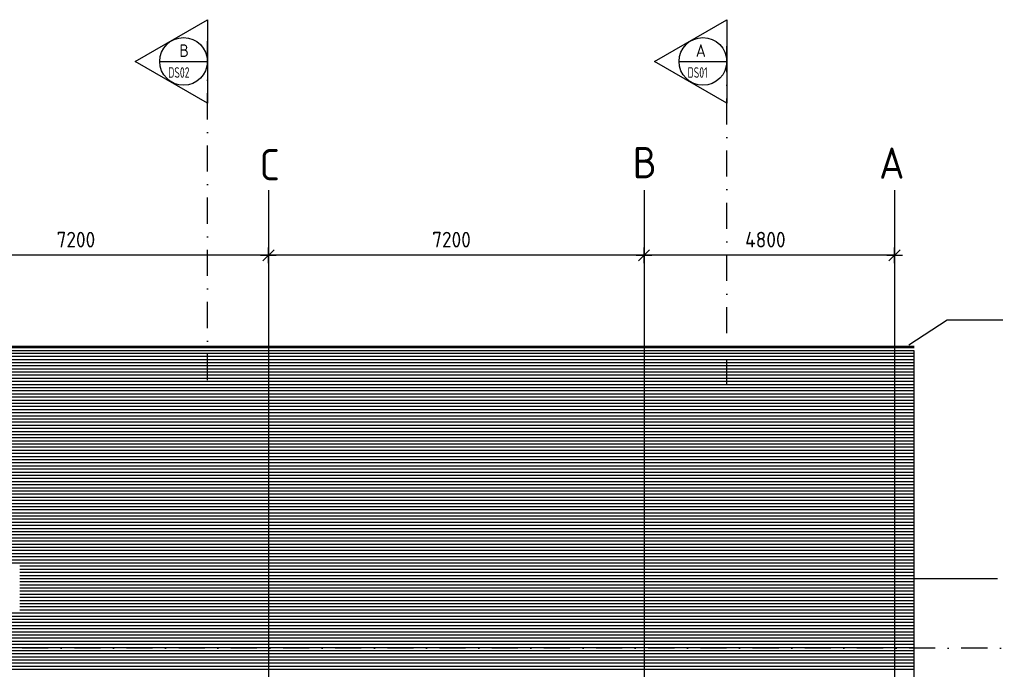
# Model space of a CAD drawing. Extents: x 31798 to 96181, y 98041 to 125706.
# Tile 6 of 7: x 60996 to 79870, y 113255 to 125706. Entities that reach past the tile are written whole.
import ezdxf
from ezdxf.enums import TextEntityAlignment as Align

# ---------------------------------------------------------------- set-up
doc = ezdxf.new("R2010")
doc.units = 0
doc.header["$LTSCALE"] = 1000
doc.header["$MEASUREMENT"] = 0
doc.linetypes.add('DASHDOT', pattern=[1, 0.5, -0.25, 0, -0.25])
for name, color, linetype in [('B02', 7, 'CONTINUOUS'), ('B03', 7, 'CONTINUOUS'), ('B06', 7, 'CONTINUOUS'), ('B16', 7, 'CONTINUOUS'), ('B20', 7, 'CONTINUOUS')]:
    doc.layers.add(name, color=color, linetype=linetype)
doc.styles.add('TXT', font='isocp.shx')

# ---------------------------------------------------------------- blocks, each defined once
blk = doc.blocks.new('B__DIM')
at = {"layer": 'B20', "color": 1, "linetype": 'Continuous'}
for p, q in [((-500, 0), (500, 0)), ((-353.57, -353.57), (353.57, 353.57)), ((0, -500), (0, 500))]:
    blk.add_line(p, q, dxfattribs=at)

msp = doc.modelspace()

# ---------------------------------------------------------------- linework, layer by layer
at = {"layer": 'B02', "color": 8, "linetype": 'Continuous'}
for p, q in [((65765, 122436), (65765, 98041)), ((72965, 122436), (72965, 98041)), ((77765, 122436), (77765, 98041))]:
    msp.add_line(p, q, dxfattribs=at)
at = {"layer": 'B02', "color": 8, "linetype": 'DASHDOT'}
msp.add_line((86546, 113657), (38088, 113657), dxfattribs=at)
at = {"layer": 'B03', "color": 7, "linetype": 'Continuous'}
msp.add_line((78140, 119442), (43632, 119442), dxfattribs=at)
at = {"layer": 'B03', "color": 1, "linetype": 'Continuous'}
for p, q in [((78140, 119417), (43632, 119417)), ((78140, 119357), (43790, 119357))]:
    msp.add_line(p, q, dxfattribs=at)
at = {"layer": 'B03', "color": 8, "linetype": 'Continuous'}
for p, q in [((43632, 119316), (78140, 119316)), ((43632, 119256), (78140, 119256)), ((43632, 119196), (78140, 119196)), ((43632, 119136), (78140, 119136)), ((43632, 119076), (78140, 119076)), ((43632, 119016), (78140, 119016)), ((43632, 118956), (78140, 118956)), ((43632, 118896), (78140, 118896)), ((43632, 118836), (78140, 118836)), ((43632, 118776), (78140, 118776)), ((43632, 118716), (78140, 118716)), ((43632, 118656), (78140, 118656)), ((43632, 118596), (78140, 118596)), ((43632, 118536), (78140, 118536)), ((43632, 118476), (78140, 118476)), ((43632, 118416), (78140, 118416)), ((43632, 118356), (78140, 118356)), ((43632, 118296), (78140, 118296)), ((43632, 118236), (78140, 118236)), ((43632, 118176), (78140, 118176)), ((43632, 118116), (78140, 118116)), ((43632, 118056), (78140, 118056)), ((43632, 117996), (78140, 117996)), ((43632, 117936), (78140, 117936)), ((43632, 117876), (78140, 117876)), ((43632, 117816), (78140, 117816)), ((43632, 117756), (78140, 117756)), ((43632, 117696), (78140, 117696)), ((43632, 117636), (78140, 117636)), ((43632, 117576), (78140, 117576)), ((43632, 117516), (78140, 117516)), ((43632, 117456), (78140, 117456)), ((43632, 117396), (78140, 117396)), ((43632, 117336), (78140, 117336)), ((43632, 117276), (78140, 117276)), ((43632, 117216), (78140, 117216)), ((43632, 117156), (78140, 117156)), ((43632, 117096), (78140, 117096)), ((43632, 117036), (78140, 117036)), ((43632, 116976), (78140, 116976)), ((43632, 116916), (78140, 116916)), ((43632, 116856), (78140, 116856)), ((43632, 116796), (78140, 116796)), ((43632, 116736), (78140, 116736)), ((43632, 116676), (78140, 116676)), ((43632, 116616), (78140, 116616)), ((43632, 116556), (78140, 116556)), ((43632, 116496), (78140, 116496)), ((43632, 116436), (78140, 116436)), ((43632, 116376), (78140, 116376)), ((43632, 116316), (78140, 116316)), ((43632, 116256), (78140, 116256)), ((43632, 116196), (78140, 116196)), ((43632, 116136), (78140, 116136)), ((43632, 116076), (78140, 116076)), ((43632, 116016), (78140, 116016)), ((43632, 115956), (78140, 115956)), ((43632, 115896), (78140, 115896)), ((43632, 115836), (78140, 115836)), ((43632, 115776), (78140, 115776)), ((43632, 115716), (78140, 115716)), ((43632, 115656), (78140, 115656)), ((43632, 115596), (78140, 115596)), ((43632, 115536), (78140, 115536)), ((43632, 115476), (78140, 115476)), ((43632, 115416), (78140, 115416)), ((43632, 115356), (78140, 115356)), ((43632, 115296), (78140, 115296)), ((60996, 115236), (78140, 115236)), ((60996, 115176), (78140, 115176)), ((60996, 115116), (78140, 115116)), ((60996, 115056), (78140, 115056)), ((60996, 114996), (78140, 114996)), ((60996, 114936), (78140, 114936)), ((60996, 114876), (78140, 114876)), ((60996, 114816), (78140, 114816)), ((60996, 114756), (78140, 114756)), ((60996, 114696), (78140, 114696)), ((60996, 114636), (78140, 114636)), ((60996, 114576), (78140, 114576)), ((60996, 114516), (78140, 114516)), ((60996, 114456), (78140, 114456)), ((60996, 114396), (78140, 114396)), ((43632, 114336), (78140, 114336)), ((43632, 114276), (78140, 114276)), ((43632, 114216), (78140, 114216)), ((43632, 114156), (78140, 114156)), ((43632, 114096), (78140, 114096)), ((43632, 114036), (78140, 114036)), ((43632, 113976), (78140, 113976)), ((43632, 113916), (78140, 113916)), ((43632, 113856), (78140, 113856)), ((43632, 113796), (78140, 113796)), ((43632, 113736), (78140, 113736)), ((43632, 113676), (78140, 113676)), ((43632, 113616), (78140, 113616)), ((43632, 113556), (78140, 113556)), ((43632, 113496), (78140, 113496)), ((43632, 113436), (78140, 113436)), ((43632, 113376), (78140, 113376)), ((43632, 113316), (78140, 113316)), ((43632, 113256), (78140, 113256))]:
    msp.add_line(p, q, dxfattribs=at)
at = {"layer": 'B03', "color": 7, "linetype": 'Continuous'}
msp.add_lwpolyline([(43632, 119357), (43632, 104007), (46269, 104007), (46269, 112527), (78140, 112527), (78140, 119357)], close=True, dxfattribs=at)
at = {"layer": 'B06', "color": 8, "linetype": 'Continuous'}
msp.add_line((79739, 114987), (77460, 114987), dxfattribs=at)
msp.add_lwpolyline([(79844, 119946), (78772, 119946), (78039, 119469)], dxfattribs=at)
at = {"layer": 'B16', "color": 2, "linetype": 'DASHDOT'}
for p, q in [((64594, 118795), (64594, 125532)), ((74550, 118698), (74550, 125493))]:
    msp.add_line(p, q, dxfattribs=at)
at = {"layer": 'B16', "color": 2, "linetype": 'Continuous'}
for p, q in [((63681, 124906), (64594, 124906)), ((73637, 124906), (74550, 124906))]:
    msp.add_line(p, q, dxfattribs=at)
at = {"layer": 'B16', "color": 7, "linetype": 'Continuous'}
for points in [[(63209, 124906), (64594, 125706), (64594, 124106), (64594, 124106), (63209, 124906)], [(73165, 124906), (74550, 125706), (74550, 124106), (74550, 124106), (73165, 124906)]]:
    msp.add_lwpolyline(points, close=True, dxfattribs=at)
for centre in [(64137, 124906), (64137, 124906), (74093, 124906), (74093, 124906)]:
    msp.add_circle(centre, 457, dxfattribs=at)
at = {"layer": 'B20', "color": 1, "linetype": 'Continuous'}
for p, q in [((65765, 121190), (58565, 121190)), ((72965, 121190), (65765, 121190)), ((77765, 121190), (72965, 121190))]:
    msp.add_line(p, q, dxfattribs=at)

# ---------------------------------------------------------------- block references
at = {"layer": 'B20', "color": 1, "linetype": 'Continuous', "xscale": 0.3, "yscale": 0.3}
for p in [(65765, 121190), (72965, 121190), (77765, 121190)]:
    msp.add_blockref('B__DIM', p, dxfattribs=at)

# ---------------------------------------------------------------- texts
at = {"layer": 'B02', "color": 1, "linetype": 'Continuous', "style": 'TXT'}
for s, p in [('B', (72748, 122667)), ('A', (77470, 122657)), ('C', (65594, 122627))]:
    msp.add_text(s, height=600, dxfattribs=at).set_placement(p)
at = {"layer": 'B16', "color": 2, "linetype": 'Continuous', "style": 'TXT'}
for s, p in [('B', (64056, 124993)), ('A', (73955, 124993))]:
    msp.add_text(s, height=240, dxfattribs=at).set_placement(p)
at = {"layer": 'B16', "color": 2, "linetype": 'Continuous', "style": 'TXT', "width": 0.75}
for s, p in [('DS02', (63844, 124694)), ('DS01', (73800, 124694))]:
    msp.add_text(s, height=200, dxfattribs=at).set_placement(p, align=Align.MIDDLE_LEFT)
at = {"layer": 'B20', "color": 1, "linetype": 'Continuous', "style": 'TXT'}
for s, p in [('7200', (61702, 121490)), ('7200', (68902, 121490)), ('4800', (74902, 121490))]:
    msp.add_text(s, height=300, dxfattribs=at).set_placement(p, align=Align.MIDDLE_LEFT)

doc.saveas('drawing.dxf')
